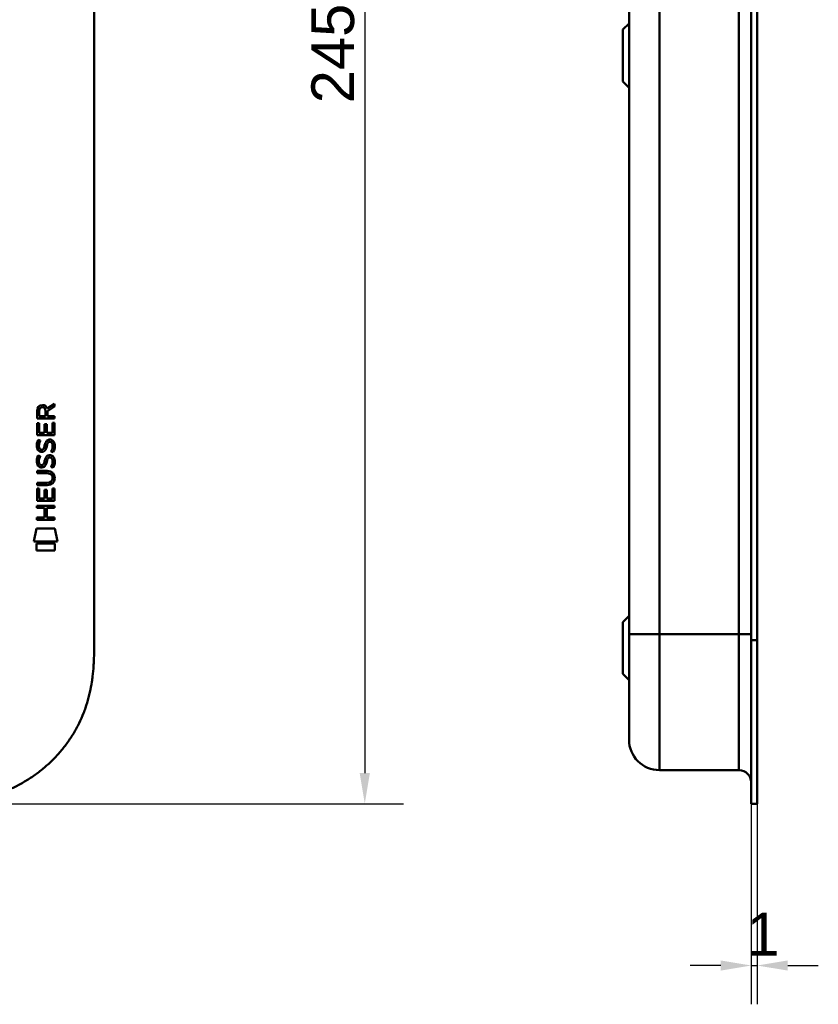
# Model space of a CAD drawing. Header units: millimetres. Extents: x 20 to 833, y 20 to 574.
# Tile 11 of 15: x 292 to 422, y 240 to 401. Entities that reach past the tile are written whole.
import ezdxf

# ---------------------------------------------------------------- set-up
doc = ezdxf.new("R2010")
doc.units = ezdxf.units.MM
doc.header["$LTSCALE"] = 2
for name, color, linetype, lineweight in [('Bemaßungen(DIN)', 7, 'Continuous', 25), ('Sichtbare Kanten(DIN)', 7, 'Continuous', 50), ('Sichtbare tangentiale Kanten(DIN)', 7, 'Continuous', 50)]:
    doc.layers.add(name, color=color, linetype=linetype, lineweight=lineweight)
doc.styles.add('STANDARD-DIN~0', font='arial.ttf')
doc.dimstyles.new('CAD-LAN', dxfattribs={"dimscale": 2, "dimtxt": 3.5, "dimasz": 2.5, "dimexe": 3.175, "dimexo": 0, "dimgap": 0.8, "dimtad": 1, "dimrnd": 1e-08, "dimtxsty": 'STANDARD-DIN~0', "dimcen": 0.09, "dimdle": 10, "dimclrd": 250, "dimclre": 250, "dimclrt": 250, "dimadec": 0, "dimazin": 2, "dimtfac": 1, "dimtmove": 0, "dimatfit": 3, "dimfxl": 1, "dimtolj": 1, "dimtzin": 0, "dimlwd": 25, "dimlwe": 25, "dimarcsym": 0})

# ---------------------------------------------------------------- blocks, each defined once
blk = doc.blocks.new('*D20')
at = {"layer": 'Bemaßungen(DIN)', "color": 250, "linetype": 'Continuous', "lineweight": 25, "true_color": 0x3f3f3f, "transparency": 16777216}
for p, q in [((411.5, 272.51), (411.5, 239.66)), ((412.47, 272.51), (412.47, 239.66)), ((406.5, 246.01), (401.5, 246.01)), ((411.5, 246.01), (412.47, 246.01)), ((417.47, 246.01), (422.47, 246.01))]:
    blk.add_line(p, q, dxfattribs=at)
at = {"layer": 'Bemaßungen(DIN)', "color": 250, "linetype": 'Continuous', "true_color": 0x3f3f3f, "transparency": 16777216}
for points in [[(406.5, 246.84), (406.5, 245.18), (411.5, 246.01)], [(417.47, 246.84), (417.47, 245.18), (412.47, 246.01)]]:
    blk.add_solid(points, dxfattribs=at)
at = {"layer": 'Defpoints', "color": 0, "linetype": 'Continuous', "transparency": 16777216}
for p in [(411.5, 272.51), (412.47, 272.51), (412.47, 246.01)]:
    blk.add_point(p, dxfattribs=at)
at = {"layer": 'Bemaßungen(DIN)', "color": 250, "linetype": 'Continuous', "lineweight": 25, "true_color": 0x3f3f3f, "transparency": 16777216, "insert": (410.7, 254.64), "char_height": 7, "attachment_point": 1, "style": 'STANDARD-DIN~0'}
blk.add_mtext('\\A1;1', dxfattribs=at)
blk = doc.blocks.new('*D22')
at = {"layer": 'Bemaßungen(DIN)', "color": 250, "linetype": 'Continuous', "lineweight": 25, "true_color": 0x3f3f3f, "transparency": 16777216}
for p, q in [((276.85, 517.51), (354.55, 517.51)), ((348.2, 512.51), (348.2, 277.51)), ((276.85, 272.51), (354.55, 272.51))]:
    blk.add_line(p, q, dxfattribs=at)
at = {"layer": 'Bemaßungen(DIN)', "color": 250, "linetype": 'Continuous', "true_color": 0x3f3f3f, "transparency": 16777216}
for points in [[(347.37, 512.51), (349.03, 512.51), (348.2, 517.51)], [(347.37, 277.51), (349.03, 277.51), (348.2, 272.51)]]:
    blk.add_solid(points, dxfattribs=at)
at = {"layer": 'Defpoints', "color": 0, "linetype": 'Continuous', "transparency": 16777216}
for p in [(276.85, 517.51), (276.85, 272.51), (348.2, 272.51)]:
    blk.add_point(p, dxfattribs=at)
at = {"layer": 'Bemaßungen(DIN)', "color": 250, "linetype": 'Continuous', "lineweight": 25, "true_color": 0x3f3f3f, "transparency": 16777216, "insert": (339.45, 387.19), "char_height": 7, "attachment_point": 1, "rotation": 90, "style": 'STANDARD-DIN~0'}
blk.add_mtext('\\A1;245', dxfattribs=at)

msp = doc.modelspace()

# ---------------------------------------------------------------- linework, layer by layer
at = {"layer": 'Sichtbare Kanten(DIN)'}
for p, q in [((303.888, 490.721), (303.888, 299.289)), ((411.472, 299.289), (411.472, 490.721)), ((411.502, 299.29), (411.502, 490.721)), ((412.472, 490.721), (412.472, 299.29)), ((391.472, 489.721), (391.472, 300.289)), ((390.472, 399.255), (391.472, 400.255)), ((390.472, 390.755), (390.472, 399.255)), ((390.472, 390.755), (391.472, 389.755)), ((296.201, 337.198), (297.396, 337.989)), ((297.396, 337.554), (296.253, 336.8)), ((297.396, 337.989), (297.396, 337.554)), ((294.536, 335.569), (294.538, 336.882)), ((297.394, 335.567), (294.536, 335.569)), ((294.886, 336.838), (294.885, 335.95)), ((294.885, 335.95), (295.903, 335.949)), ((295.903, 335.949), (295.904, 336.838)), ((296.253, 336.8), (296.253, 335.949)), ((296.253, 335.949), (297.394, 335.948)), ((297.394, 335.948), (297.394, 335.567)), ((294.533, 332.839), (294.535, 334.843)), ((294.535, 334.843), (294.883, 334.843)), ((294.883, 334.843), (294.882, 333.215)), ((295.777, 333.215), (295.778, 334.662)), ((295.778, 334.662), (296.126, 334.661)), ((296.126, 334.661), (296.125, 333.214)), ((297.044, 333.214), (297.045, 334.861)), ((297.045, 334.861), (297.394, 334.86)), ((297.394, 334.86), (297.392, 332.836)), ((297.392, 332.836), (294.533, 332.839)), ((294.882, 333.215), (295.777, 333.215)), ((296.125, 333.214), (297.044, 333.214)), ((294.705, 332.065), (295.044, 331.965)), ((294.902, 330.733), (294.909, 330.716)), ((295.585, 330.635), (295.596, 330.652)), ((296.634, 331.762), (296.622, 331.762)), ((294.703, 329.518), (295.042, 329.418)), ((296.632, 329.215), (296.62, 329.215)), ((294.899, 328.187), (294.907, 328.169)), ((295.583, 328.089), (295.594, 328.106)), ((294.528, 326.611), (294.529, 326.988)), ((296.198, 326.61), (294.528, 326.611)), ((294.529, 326.988), (296.174, 326.987)), ((297.078, 325.825), (297.078, 325.834)), ((294.525, 322.101), (294.526, 324.105)), ((294.526, 324.105), (294.875, 324.105)), ((294.527, 325.053), (296.197, 325.052)), ((294.527, 324.676), (294.527, 325.053)), ((296.173, 324.675), (294.527, 324.676)), ((294.875, 324.105), (294.874, 322.478)), ((297.035, 322.476), (297.036, 324.123)), ((297.036, 324.123), (297.385, 324.123)), ((297.385, 324.123), (297.383, 322.099)), ((294.874, 322.478), (295.768, 322.477)), ((295.768, 322.477), (295.769, 323.924)), ((295.769, 323.924), (296.118, 323.924)), ((296.118, 323.924), (296.117, 322.477)), ((296.117, 322.477), (297.035, 322.476)), ((294.523, 320.93), (294.523, 321.308)), ((294.523, 321.308), (297.381, 321.305)), ((295.766, 320.929), (294.523, 320.93)), ((297.383, 322.099), (294.525, 322.101)), ((295.764, 319.372), (295.766, 320.929)), ((296.122, 320.929), (296.121, 319.372)), ((297.381, 320.928), (296.122, 320.929)), ((297.381, 321.305), (297.381, 320.928)), ((294.521, 319.373), (295.764, 319.372)), ((294.521, 318.996), (294.521, 319.373)), ((296.121, 319.372), (297.38, 319.371)), ((297.38, 319.371), (297.38, 318.994)), ((297.38, 318.994), (294.521, 318.996)), ((293.99, 315.419), (294.449, 317.552)), ((294.449, 317.552), (297.455, 317.549)), ((297.455, 317.549), (297.905, 315.416)), ((297.905, 315.416), (293.99, 315.419)), ((294.448, 313.991), (294.449, 315.133)), ((294.449, 315.133), (297.446, 315.13)), ((297.446, 315.13), (297.445, 313.989)), ((297.445, 313.989), (294.448, 313.991)), ((390.472, 302.255), (391.472, 303.255)), ((390.472, 293.755), (390.472, 302.255)), ((411.472, 273.505), (411.472, 299.289)), ((411.502, 272.505), (411.502, 299.29)), ((412.472, 299.29), (412.472, 272.505)), ((390.472, 293.755), (391.472, 292.755)), ((409.472, 278.005), (396.472, 278.005)), ((411.472, 273.505), (411.502, 273.505)), ((412.472, 272.505), (411.502, 272.505))]:
    msp.add_line(p, q, dxfattribs=at)
for centre, major_axis, ratio, start_param, end_param in [((296.065, 336.066), (0.976, -1.274), 0.5180415, 2.7627686, 3.7355131), ((294.672, 335.985), (-1.242, -1.64), 0.5994938, 2.7365723, 3.5673799), ((296.167, 333.844), (-1.103, -3.296), 0.2312948, 5.9540546, 6.015014), ((295.647, 331.527), (-0.574, -1.004), 0.5438409, 5.8950231, 6.3553168), ((295.527, 330.66), (-0.098, -0.139), 0.3641716, 1.3429, 1.6509781), ((295.974, 330.075), (-0.839, -1.642), 0.4591024, 2.8345951, 3.3559829), ((295.973, 327.531), (0.838, 1.64), 0.4594521, 5.9760112, 6.497704), ((296.251, 331.544), (1.192, 3.54), 0.2215161, 2.8263053, 2.8854462), ((295.652, 328.989), (0.583, 1.012), 0.541605, 2.7569093, 3.2147406), ((295.525, 328.113), (0.098, 0.139), 0.3641716, 4.4844927, 4.7925708), ((292.357, 329.357), (4.808, -4.323), 0.3742014, 5.888113, 6.6064523), ((292.353, 322.313), (4.814, 4.313), 0.3742661, 5.9599282, 6.6783921), ((273.645, 345.662), (23.266, -20.361), 0.1371339, 6.127502, 6.402435)]:
    msp.add_ellipse(centre, major_axis=major_axis, ratio=ratio, start_param=start_param, end_param=end_param, dxfattribs=at)
for points in [[(294.538, 336.882), (294.552, 337.324), (294.784, 337.786), (295.397, 337.786)], [(295.904, 336.838), (295.904, 337.111), (295.817, 337.436), (295.402, 337.436)], [(296.507, 332.124), (296.794, 332.162), (297.077, 332.062), (297.271, 331.746)], [(294.582, 330.586), (294.491, 330.827), (294.462, 331.06), (294.504, 331.389)], [(294.504, 331.389), (294.522, 331.528), (294.563, 331.735), (294.634, 331.908)], [(295.141, 330.126), (294.917, 330.159), (294.688, 330.304), (294.582, 330.586)], [(294.634, 331.908), (294.654, 331.957), (294.705, 332.065), (294.705, 332.065)], [(294.889, 331.5), (294.825, 331.248), (294.819, 331.023), (294.877, 330.807)], [(295.044, 331.965), (295.044, 331.964), (294.924, 331.638), (294.889, 331.5)], [(295.114, 330.503), (295.26, 330.443), (295.449, 330.479), (295.554, 330.594)], [(295.596, 330.652), (295.665, 330.762), (295.722, 330.925), (295.777, 331.171)], [(295.777, 331.171), (295.861, 331.538), (295.963, 331.75), (296.104, 331.917)], [(296.116, 331.02), (296.062, 330.78), (295.999, 330.615), (295.923, 330.477)], [(296.104, 331.917), (296.197, 332.028), (296.327, 332.1), (296.507, 332.124)], [(296.165, 331.219), (296.157, 331.189), (296.117, 331.023), (296.116, 331.02)], [(296.351, 331.644), (296.28, 331.555), (296.219, 331.417), (296.165, 331.219)], [(296.622, 331.762), (296.5, 331.762), (296.425, 331.729), (296.351, 331.644)], [(296.826, 330.179), (296.826, 330.179), (296.981, 330.433), (297.039, 330.718)], [(297.039, 330.718), (297.108, 331.051), (297.108, 331.327), (297.002, 331.524)], [(297.419, 330.811), (297.389, 330.48), (297.231, 330.15), (297.194, 330.092)], [(297.271, 331.746), (297.381, 331.565), (297.435, 331.346), (297.434, 331.076)], [(297.434, 331.076), (297.434, 330.991), (297.428, 330.906), (297.419, 330.811)], [(294.502, 328.842), (294.52, 328.981), (294.561, 329.188), (294.632, 329.361)], [(294.632, 329.361), (294.652, 329.411), (294.703, 329.518), (294.703, 329.518)], [(294.887, 328.953), (294.823, 328.701), (294.816, 328.477), (294.875, 328.261)], [(295.042, 329.418), (295.042, 329.418), (294.922, 329.091), (294.887, 328.953)], [(295.296, 330.113), (295.195, 330.114), (295.174, 330.121), (295.141, 330.126)], [(295.923, 330.477), (295.808, 330.268), (295.613, 330.109), (295.296, 330.113)], [(295.775, 328.624), (295.859, 328.992), (295.961, 329.203), (296.102, 329.371)], [(296.102, 329.371), (296.195, 329.481), (296.325, 329.553), (296.505, 329.577)], [(296.349, 329.097), (296.278, 329.009), (296.217, 328.871), (296.163, 328.672)], [(296.62, 329.215), (296.498, 329.215), (296.423, 329.183), (296.349, 329.097)], [(296.505, 329.577), (296.792, 329.616), (297.075, 329.515), (297.269, 329.199)], [(297.194, 330.092), (297.174, 330.097), (296.826, 330.179), (296.826, 330.179)], [(297.037, 328.171), (297.106, 328.504), (297.106, 328.78), (297, 328.978)], [(297.269, 329.199), (297.379, 329.018), (297.433, 328.799), (297.432, 328.53)], [(294.58, 328.04), (294.489, 328.281), (294.46, 328.514), (294.502, 328.842)], [(295.139, 327.579), (294.915, 327.612), (294.686, 327.757), (294.58, 328.04)], [(295.111, 327.957), (295.258, 327.897), (295.447, 327.933), (295.552, 328.047)], [(295.294, 327.566), (295.193, 327.568), (295.172, 327.574), (295.139, 327.579)], [(295.921, 327.931), (295.806, 327.721), (295.611, 327.562), (295.294, 327.566)], [(295.594, 328.106), (295.663, 328.215), (295.72, 328.379), (295.775, 328.624)], [(296.114, 328.474), (296.06, 328.234), (295.997, 328.069), (295.921, 327.931)], [(296.163, 328.672), (296.155, 328.642), (296.115, 328.476), (296.114, 328.474)], [(296.824, 327.633), (296.824, 327.633), (296.979, 327.887), (297.037, 328.171)], [(297.192, 327.546), (297.172, 327.55), (296.824, 327.632), (296.824, 327.633)], [(297.417, 328.264), (297.387, 327.933), (297.229, 327.603), (297.192, 327.546)], [(297.432, 328.53), (297.432, 328.445), (297.426, 328.359), (297.417, 328.264)], [(396.472, 278.005), (393.71, 278.005), (391.472, 280.244), (391.472, 283.005)], [(411.472, 276.005), (411.472, 277.11), (410.576, 278.005), (409.472, 278.005)]]:
    msp.add_open_spline(points, degree=3, dxfattribs=at)
for points, knots in [([(297.078, 325.834), (297.078, 325.881), (297.076, 325.928), (297.059, 326.063), (297.037, 326.151), (296.963, 326.302), (296.916, 326.363), (296.796, 326.469), (296.725, 326.509), (296.508, 326.592), (296.349, 326.61), (296.198, 326.61)], [0, 0, 0, 0, 0.01400423, 0.01400423, 0.0408947, 0.0408947, 0.06439039, 0.06439039, 0.08887549, 0.08887549, 0.13413559, 0.13413559, 0.13413559, 0.13413559]), ([(391.472, 300.289), (391.472, 300.049), (391.472, 299.808), (391.472, 299.567), (391.472, 299.419), (391.472, 299.272), (391.472, 299.124), (391.472, 299.05), (391.472, 298.976), (391.472, 298.902), (391.472, 298.829), (391.472, 298.755), (391.472, 298.681), (391.472, 298.607), (391.472, 298.533), (391.472, 298.46), (391.472, 298.147), (391.472, 297.834), (391.472, 297.514), (391.472, 297.202), (391.472, 296.9), (391.472, 296.588), (391.472, 296.581), (391.472, 296.574), (391.472, 296.566), (391.472, 295.94), (391.472, 295.338), (391.472, 294.74), (391.472, 294.731), (391.472, 294.723), (391.472, 294.714), (391.472, 294.12), (391.472, 293.528), (391.472, 292.948), (391.472, 292.944), (391.472, 292.94), (391.472, 292.936), (391.472, 292.356), (391.472, 291.782), (391.472, 291.23), (391.472, 290.677), (391.472, 290.138), (391.472, 289.625), (391.472, 289.11), (391.472, 288.616), (391.472, 288.152), (391.472, 287.687), (391.472, 287.246), (391.472, 286.84), (391.472, 286.433), (391.472, 286.057), (391.472, 285.717), (391.472, 285.375), (391.472, 285.067), (391.472, 284.795), (391.472, 284.523), (391.472, 284.285), (391.472, 284.083), (391.472, 284.082), (391.472, 284.081), (391.472, 284.079), (391.472, 283.879), (391.472, 283.712), (391.472, 283.576), (391.472, 283.575), (391.472, 283.573), (391.472, 283.572), (391.472, 283.438), (391.472, 283.334), (391.472, 283.255), (391.472, 283.253), (391.472, 283.252), (391.472, 283.251), (391.472, 283.173), (391.472, 283.119), (391.472, 283.081), (391.472, 283.08), (391.472, 283.08), (391.472, 283.08), (391.472, 283.061), (391.472, 283.048), (391.472, 283.037), (391.472, 283.026), (391.472, 283.019), (391.472, 283.014), (391.472, 283.006), (391.472, 283.005), (391.472, 283.005)], [0, 0, 0, 0, 0.0722627, 0.0722627, 0.0722627, 0.1165652, 0.1165652, 0.1165652, 0.1387165, 0.1387165, 0.1387165, 0.1608678, 0.1608678, 0.1608678, 0.1830113, 0.1830113, 0.1830113, 0.2766978, 0.2766978, 0.2766978, 0.3682092, 0.3682092, 0.3682092, 0.3703765, 0.3703765, 0.3703765, 0.5540731, 0.5540731, 0.5540731, 0.5567136, 0.5567136, 0.5567136, 0.7394778, 0.7394778, 0.7394778, 0.740823, 0.740823, 0.740823, 0.9239034, 0.9239034, 0.9239034, 1.1070524, 1.1070524, 1.1070524, 1.2909149, 1.2909149, 1.2909149, 1.4756704, 1.4756704, 1.4756704, 1.6608948, 1.6608948, 1.6608948, 1.8466108, 1.8466108, 1.8466108, 2.032785, 2.032785, 2.032785, 2.0338644, 2.0338644, 2.0338644, 2.2185007, 2.2185007, 2.2185007, 2.220125, 2.220125, 2.220125, 2.4027992, 2.4027992, 2.4027992, 2.4055271, 2.4055271, 2.4055271, 2.5869644, 2.5869644, 2.5869644, 2.5890782, 2.5890782, 2.5890782, 2.6793139, 2.6793139, 2.6793139, 2.7720228, 2.7720228, 2.7720228, 2.9310827, 2.9310827, 2.9310827, 2.9310827]), ([(276.849, 272.505), (277.434, 272.508), (278.613, 272.521), (280.102, 272.584), (281.6, 272.699), (282.803, 272.838), (284.307, 273.08), (285.508, 273.332), (286.997, 273.726), (288.177, 274.108), (289.628, 274.668), (290.766, 275.184), (292.151, 275.913), (293.225, 276.562), (294.517, 277.451), (295.507, 278.223), (296.681, 279.26), (297.566, 280.143), (298.599, 281.307), (299.362, 282.284), (300.234, 283.554), (300.863, 284.605), (301.562, 285.955), (302.049, 287.061), (302.569, 288.466), (302.915, 289.604), (303.264, 291.038), (303.478, 292.19), (303.673, 293.63), (303.777, 294.778), (303.854, 296.204), (303.887, 297.619), (303.888, 298.735), (303.888, 299.289)], [0.00000689, 0.00000689, 0.00000689, 0.00000689, 0.0407043, 0.08140172, 0.10175042, 0.14244784, 0.16279654, 0.20349396, 0.22384266, 0.26454008, 0.28488878, 0.3255862, 0.3459349, 0.38663232, 0.40698102, 0.44767844, 0.46802714, 0.50872456, 0.52907326, 0.56977068, 0.59011938, 0.6308168, 0.6511655, 0.69186291, 0.71221162, 0.75290903, 0.77325774, 0.81395515, 0.83430386, 0.87500127, 0.89534998, 0.93604739, 0.97674481, 0.97674481, 0.97674481, 0.97674481])]:
    msp.add_open_spline(points, degree=3, knots=knots, dxfattribs=at)
at = {"layer": 'Sichtbare tangentiale Kanten(DIN)'}
for p, q in [((396.472, 489.721), (396.472, 300.29)), ((409.472, 300.29), (409.472, 489.721)), ((396.472, 300.29), (409.472, 300.29)), ((396.472, 300.289), (396.472, 278.005)), ((409.472, 278.005), (409.472, 300.29)), ((411.502, 299.289), (411.472, 299.289)), ((412.472, 299.29), (411.502, 299.29))]:
    msp.add_line(p, q, dxfattribs=at)
for points in [[(396.472, 300.289), (393.71, 300.289), (391.472, 300.289), (391.472, 300.289)], [(411.472, 300.29), (411.472, 300.29), (410.576, 300.29), (409.472, 300.29)]]:
    msp.add_open_spline(points, degree=3, dxfattribs=at)

# ---------------------------------------------------------------- dimensions: what is measured, and where the dimension line sits
at = {"layer": 'Bemaßungen(DIN)', "color": 250, "linetype": 'Continuous', "lineweight": 25, "true_color": 0x3f3f3f}
for base, p1, p2, angle, override, picture, middle in [((348.2, 272.505), (276.849, 517.505), (276.849, 272.505), 90, {"dimgap": 0.8, "dimdec": 2, "dimtol": 0, "dimlim": 0, "dimtp": 0, "dimtm": 0, "dimtdec": 2, "dimtofl": 0, "dimatfit": 1}, '*D22', (348.2, 395.005)), ((412.472, 246.009), (411.502, 272.505), (412.472, 272.505), 180, {"dimgap": 0.8, "dimdec": 0, "dimtol": 0, "dimlim": 0, "dimtp": 0, "dimtm": 0, "dimtdec": 2, "dimtofl": 1, "dimatfit": 1}, '*D20', (411.987, 246.009))]:
    dim = msp.add_linear_dim(base=base, p1=p1, p2=p2, angle=angle, dimstyle='CAD-LAN', override=override, dxfattribs=at)
    dim.commit()
    dim.dimension.update_dxf_attribs({"geometry": picture, "text_midpoint": middle, "dimtype": 160})

doc.saveas('drawing.dxf')
